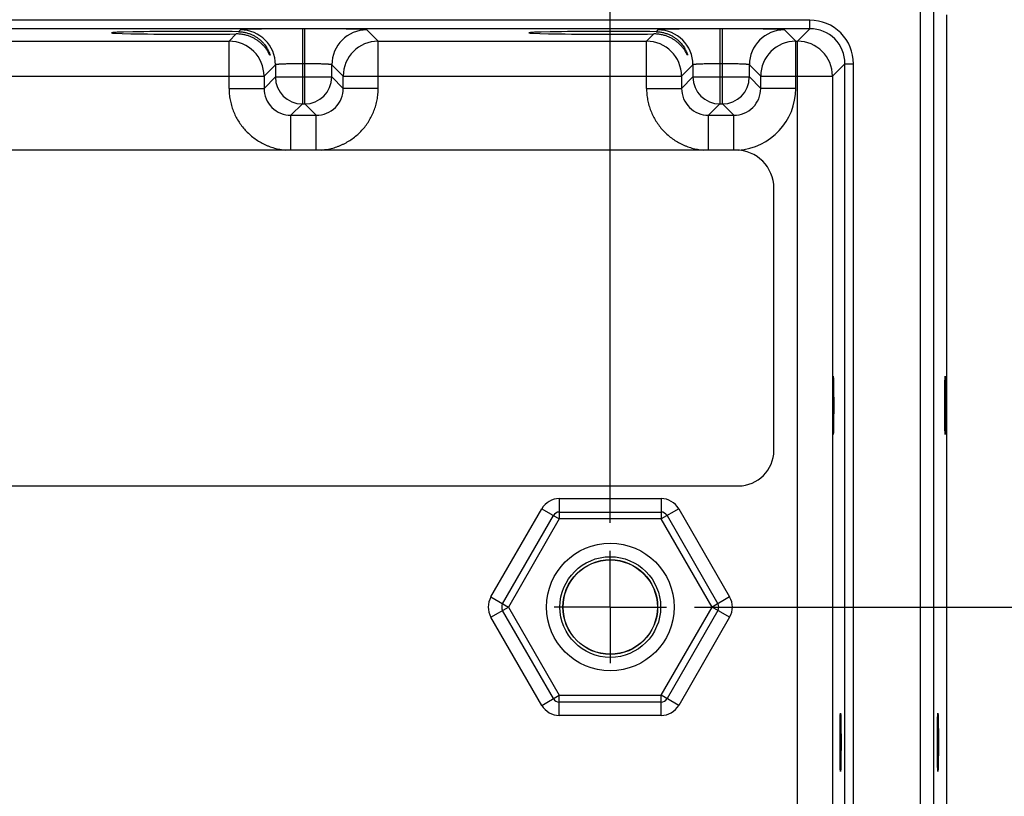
# Model space of a CAD drawing. Header units: inches. Extents: x 0 to 34, y 0 to 22.
# Tile 64 of 67: x 26.8 to 29, y 15.6 to 17.4. Entities that reach past the tile are written whole.
import ezdxf

# ---------------------------------------------------------------- set-up
doc = ezdxf.new("R2010")
doc.units = ezdxf.units.IN
doc.header["$LTSCALE"] = 1.87
doc.header["$MEASUREMENT"] = 0
doc.linetypes.add('CENTER', pattern=[0.6, 0.375, -0.075, 0.075, -0.075])
doc.layers.get('0').update_dxf_attribs({"linetype": 'CONTINUOUS'})
doc.layers.add('02___PRT_ALL_AXES', color=7, linetype='CONTINUOUS')
doc.layers.add('DIMENSIONS', color=7, linetype='CONTINUOUS')
doc.styles.get("Standard").update_dxf_attribs({"font": 'txt', "width": 0.8})
doc.dimstyles.new('DIMSTYLE_1', dxfattribs={"dimtxt": 0.125, "dimasz": 0.18, "dimexe": 0.18, "dimexo": 0.0625, "dimgap": 0.09, "dimtad": 0, "dimtih": 1, "dimtoh": 1, "dimdec": 3, "dimzin": 4, "dimdsep": 46, "dimtxsty": 'STANDARD', "dimblk": '_FILLED', "dimblk1": '_FILLED', "dimblk2": '_FILLED', "dimcen": 0.09, "dimadec": 0, "dimazin": 0, "dimtp": 0.01, "dimtm": 0.01, "dimtfac": 1, "dimtdec": 3, "dimtofl": 0, "dimtmove": 0, "dimatfit": 3, "dimldrblk": '_FILLED', "dimfxl": 1, "dimtolj": 1, "dimtzin": 4, "dimarcsym": 0})

# ---------------------------------------------------------------- blocks, each defined once
blk = doc.blocks.new('_FILLED')
at = {"color": 0, "linetype": 'BYBLOCK'}
blk.add_solid([(0, 0), (-1, 0.174), (-1, -0.174)], dxfattribs=at)
blk = doc.blocks.new('*D5')
at = {"layer": 'DIMENSIONS', "color": 2, "linetype": 'CONTINUOUS'}
for p, q in [((21.5825, 16.2534), (21.5825, 18.9793)), ((28.0825, 16.2534), (28.0825, 18.9793)), ((21.5825, 18.8543), (24.1075, 18.8543)), ((28.0825, 18.8543), (25.5575, 18.8543))]:
    blk.add_line(p, q, dxfattribs=at)
at = {"layer": 'DIMENSIONS', "color": 2, "linetype": 'CONTINUOUS', "xscale": 0.18, "yscale": 0.18, "zscale": 0.18, "rotation": 180}
blk.add_blockref('_FILLED', (21.5825, 18.8543), dxfattribs=at)
at = {"layer": 'DIMENSIONS', "color": 2, "linetype": 'CONTINUOUS', "xscale": 0.18, "yscale": 0.18, "zscale": 0.18}
blk.add_blockref('_FILLED', (28.0825, 18.8543), dxfattribs=at)
at = {"layer": 'DIMENSIONS', "color": 2, "linetype": 'CONTINUOUS', "insert": (24.8325, 18.9168), "char_height": 0.125, "width": 1.325, "attachment_point": 2, "line_spacing_factor": 0.9}
blk.add_mtext('6.500{\\Ftxt.shx;\\W1.000000;\\H0.125000; }[165.1]', dxfattribs=at)
blk = doc.blocks.new('*D6')
at = {"layer": 'DIMENSIONS', "color": 2, "linetype": 'CONTINUOUS'}
for p, q in [((28.0825, 16.2534), (28.0825, 18.1608)), ((28.8315, 17.4471), (28.8315, 18.1608)), ((28.0825, 18.0358), (27.7225, 18.0358)), ((28.8315, 18.0358), (29.2954, 18.0358))]:
    blk.add_line(p, q, dxfattribs=at)
at = {"layer": 'DIMENSIONS', "color": 2, "linetype": 'CONTINUOUS', "xscale": 0.18, "yscale": 0.18, "zscale": 0.18}
blk.add_blockref('_FILLED', (28.0825, 18.0358), dxfattribs=at)
at = {"layer": 'DIMENSIONS', "color": 2, "linetype": 'CONTINUOUS', "xscale": 0.18, "yscale": 0.18, "zscale": 0.18, "rotation": 180}
blk.add_blockref('_FILLED', (28.8315, 18.0358), dxfattribs=at)
at = {"layer": 'DIMENSIONS', "color": 2, "linetype": 'CONTINUOUS', "insert": (29.3579, 18.0983), "char_height": 0.125, "width": 1.225, "attachment_point": 1, "line_spacing_factor": 0.9}
blk.add_mtext('.749{\\Ftxt.shx;\\W1.000000;\\H0.125000; }[19.02]', dxfattribs=at)
blk = doc.blocks.new('*D7')
at = {"layer": 'DIMENSIONS', "color": 2, "linetype": 'CONTINUOUS'}
for p, q in [((29.7011, 16.0658), (29.7011, 16.4693)), ((29.7011, 16.4693), (29.8186, 16.4693)), ((28.2701, 16.0658), (29.8261, 16.0658)), ((28.765, 14.0306), (29.8261, 14.0306)), ((29.7011, 14.0306), (29.7011, 13.6706))]:
    blk.add_line(p, q, dxfattribs=at)
at = {"layer": 'DIMENSIONS', "color": 2, "linetype": 'CONTINUOUS', "xscale": 0.18, "yscale": 0.18, "zscale": 0.18}
for p, rotation in [((29.7011, 16.0658), 270), ((29.7011, 14.0306), 90)]:
    blk.add_blockref('_FILLED', p, dxfattribs=dict(at, rotation=rotation))
at = {"layer": 'DIMENSIONS', "color": 2, "linetype": 'CONTINUOUS', "insert": (29.8811, 16.5318), "char_height": 0.125, "width": 1.225, "attachment_point": 1, "line_spacing_factor": 0.9}
blk.add_mtext('2.035{\\Ftxt.shx;\\W1.000000;\\H0.125000; }[51.7]', dxfattribs=at)

msp = doc.modelspace()

# ---------------------------------------------------------------- linework, layer by layer
at = {"color": 7, "linetype": 'CONTINUOUS'}
for p, q in [((28.7725, 17.399), (28.7725, 14.1306)), ((28.8025, 17.399), (28.8025, 14.1306)), ((28.5272, 17.373), (21.1368, 17.373)), ((28.5272, 17.354), (28.5272, 17.373)), ((28.8315, 17.3846), (28.8315, 14.145)), ((28.5272, 17.354), (21.1368, 17.354)), ((27.2587, 17.3515), (27.2545, 17.3473)), ((27.4023, 17.3539), (27.3967, 17.3539)), ((27.3967, 17.3539), (27.3967, 17.1865)), ((27.4023, 17.1865), (27.4023, 17.3539)), ((27.5656, 17.3262), (27.5402, 17.3515)), ((28.1887, 17.3515), (28.1845, 17.3473)), ((28.3323, 17.3539), (28.3267, 17.3539)), ((28.3267, 17.3539), (28.3267, 17.1865)), ((28.3323, 17.1865), (28.3323, 17.3539)), ((28.4956, 17.3262), (28.4702, 17.3515)), ((28.5272, 17.354), (28.4994, 17.3262)), ((26.6356, 17.3262), (27.2334, 17.3262)), ((27.2495, 17.3423), (27.2334, 17.3262)), ((27.2334, 17.2211), (27.2334, 17.3262)), ((27.5656, 17.3262), (28.1634, 17.3262)), ((27.5656, 17.2211), (27.5656, 17.3262)), ((28.1795, 17.3423), (28.1634, 17.3262)), ((28.1634, 17.2211), (28.1634, 17.3262)), ((28.4956, 17.3262), (28.4994, 17.3262)), ((28.4956, 17.2211), (28.4956, 17.3262)), ((28.4994, 14.2034), (28.4994, 17.3262)), ((27.3367, 17.2735), (27.3113, 17.2482)), ((27.3367, 17.2735), (27.3367, 17.2465)), ((27.4023, 17.2759), (27.3967, 17.2759)), ((27.4623, 17.2465), (27.4623, 17.2735)), ((27.4876, 17.2482), (27.4623, 17.2735)), ((28.2667, 17.2735), (28.2413, 17.2482)), ((28.2667, 17.2735), (28.2667, 17.2465)), ((28.3323, 17.2759), (28.3267, 17.2759)), ((28.3923, 17.2465), (28.3923, 17.2735)), ((28.4176, 17.2482), (28.3923, 17.2735)), ((28.6052, 17.276), (28.5773, 17.2482)), ((28.6052, 17.276), (28.6242, 17.276)), ((28.6052, 14.2536), (28.6052, 17.276)), ((28.6242, 14.2536), (28.6242, 17.276)), ((26.5576, 17.2482), (27.3113, 17.2482)), ((27.3113, 17.2482), (27.3113, 17.2211)), ((27.3367, 17.2465), (27.3113, 17.2211)), ((27.3367, 17.2465), (27.4623, 17.2465)), ((27.4623, 17.2465), (27.4876, 17.2211)), ((27.4876, 17.2482), (28.2413, 17.2482)), ((27.4876, 17.2211), (27.4876, 17.2482)), ((28.2413, 17.2482), (28.2413, 17.2211)), ((28.2667, 17.2465), (28.2413, 17.2211)), ((28.2667, 17.2465), (28.3923, 17.2465)), ((28.3923, 17.2465), (28.4176, 17.2211)), ((28.4176, 17.2482), (28.5773, 17.2482)), ((28.4176, 17.2211), (28.4176, 17.2482)), ((28.5773, 17.2482), (28.5773, 14.2814)), ((27.2334, 17.2211), (27.3113, 17.2211)), ((27.5656, 17.2211), (27.4876, 17.2211)), ((28.1634, 17.2211), (28.2413, 17.2211)), ((28.4956, 17.2211), (28.4176, 17.2211)), ((27.3967, 17.1865), (27.3713, 17.1612)), ((27.3967, 17.1865), (27.4023, 17.1865)), ((27.4023, 17.1865), (27.4276, 17.1612)), ((28.3267, 17.1865), (28.3013, 17.1612)), ((28.3267, 17.1865), (28.3323, 17.1865)), ((28.3323, 17.1865), (28.3576, 17.1612)), ((27.3713, 17.1612), (27.4276, 17.1612)), ((27.3713, 17.0837), (27.3713, 17.1612)), ((27.4276, 17.0837), (27.4276, 17.1612)), ((28.3013, 17.1612), (28.3576, 17.1612)), ((28.3013, 17.0837), (28.3013, 17.1612)), ((28.3576, 17.0837), (28.3576, 17.1612)), ((28.3619, 17.0837), (21.2879, 17.0837)), ((28.4469, 16.4147), (28.4469, 16.9987)), ((21.2879, 16.3357), (28.3679, 16.3357)), ((27.969, 16.3073), (28.1959, 16.3073)), ((27.969, 16.3073), (27.969, 16.2623)), ((28.1959, 16.3073), (28.1959, 16.2623)), ((27.8166, 16.0883), (27.9301, 16.2848)), ((27.9301, 16.2848), (27.969, 16.2623)), ((27.969, 16.2773), (28.1959, 16.2773)), ((28.2349, 16.2848), (28.1959, 16.2623)), ((28.2349, 16.2848), (28.3484, 16.0883)), ((27.8426, 16.0733), (27.956, 16.2698)), ((27.969, 16.2623), (27.8556, 16.0658)), ((28.1959, 16.2623), (27.969, 16.2623)), ((28.3094, 16.0658), (28.1959, 16.2623)), ((28.2089, 16.2698), (28.3224, 16.0733)), ((27.8166, 16.0883), (27.8556, 16.0658)), ((28.3484, 16.0883), (28.3094, 16.0658)), ((27.8166, 16.0433), (27.8556, 16.0658)), ((27.956, 15.8618), (27.8426, 16.0583)), ((27.8556, 16.0658), (27.969, 15.8693)), ((28.1959, 15.8693), (28.3094, 16.0658)), ((28.3224, 16.0583), (28.2089, 15.8618)), ((28.3484, 16.0433), (28.3094, 16.0658)), ((27.9301, 15.8468), (27.8166, 16.0433)), ((28.3484, 16.0433), (28.2349, 15.8468)), ((27.9301, 15.8468), (27.969, 15.8693)), ((27.969, 15.8693), (28.1959, 15.8693)), ((27.969, 15.8243), (27.969, 15.8693)), ((28.2349, 15.8468), (28.1959, 15.8693)), ((28.1959, 15.8243), (28.1959, 15.8693)), ((28.1959, 15.8543), (27.969, 15.8543)), ((28.1959, 15.8243), (27.969, 15.8243))]:
    msp.add_line(p, q, dxfattribs=at)
for radius in [0.1421, 0.1121, 0.1055, 0.105]:
    msp.add_circle((28.0825, 16.0658), radius, dxfattribs=at)
for centre, radius, start, end in [((28.5272, 17.276), 0.097, 359.9966, 90.0033), ((27.2587, 17.2735), 0.078, 0.0209, 89.9791), ((27.5403, 17.2735), 0.078, 90.0209, 179.9791), ((28.1887, 17.2735), 0.078, 0.0209, 89.9791), ((28.4703, 17.2735), 0.078, 90.0209, 179.9791), ((28.5272, 17.276), 0.078, 359.9906, 90.0094), ((27.2333, 17.2481), 0.078, 0.0209, 89.9791), ((27.5656, 17.2481), 0.078, 90.0209, 179.9791), ((28.1633, 17.2481), 0.078, 0.0209, 89.9791), ((28.4956, 17.2481), 0.078, 90.0209, 179.9791), ((28.4993, 17.2481), 0.078, 0.0209, 89.9791), ((27.3967, 17.2465), 0.06, 180.021, 269.979), ((27.4022, 17.2465), 0.06, 270.021, 359.979), ((28.3267, 17.2465), 0.06, 180.021, 269.979), ((28.3322, 17.2465), 0.06, 270.021, 359.979), ((27.3713, 17.2211), 0.06, 179.9638, 270.0362), ((27.4277, 17.2211), 0.06, 269.9638, 0.0362), ((28.3013, 17.2211), 0.06, 179.9638, 270.0362), ((28.3577, 17.2211), 0.06, 269.9638, 0.0362), ((28.3577, 17.2211), 0.138, 273.9265, 0.0075), ((28.3619, 16.9987), 0.085, 0, 90), ((28.3679, 16.4147), 0.079, 270, 360), ((27.969, 16.2623), 0.045, 90, 150), ((28.1959, 16.2623), 0.045, 30, 90), ((27.969, 16.2623), 0.015, 90, 150), ((28.1959, 16.2623), 0.015, 30, 90), ((27.8556, 16.0658), 0.045, 150, 210), ((28.3094, 16.0658), 0.045, 330, 30), ((27.8556, 16.0658), 0.015, 150, 210), ((28.3094, 16.0658), 0.015, 330, 30), ((27.969, 15.8693), 0.015, 210, 270), ((28.1959, 15.8693), 0.015, 270, 330), ((27.969, 15.8693), 0.045, 210, 270), ((28.1959, 15.8693), 0.045, 270, 330)]:
    msp.add_arc(centre, radius, start, end, dxfattribs=at)
for centre in [(27.1485, 17.3448), (28.0785, 17.3448)]:
    msp.add_ellipse(centre, major_axis=(0.1771, 0), ratio=0.017455, start_param=0.92934, end_param=5.318939, dxfattribs=at)
for centre in [(28.579, 16.5148), (28.8285, 16.5148), (28.5953, 15.7648), (28.8122, 15.7648)]:
    msp.add_ellipse(centre, major_axis=(0, 0.065), ratio=0.017455, dxfattribs=at)
for points, knots in [([(27.2545, 17.3473), (27.2573, 17.3472), (27.2628, 17.3469), (27.2708, 17.3454), (27.2783, 17.3432), (27.2852, 17.3404), (27.2915, 17.3371), (27.2972, 17.3333), (27.3024, 17.3293), (27.307, 17.325), (27.311, 17.3205), (27.3146, 17.3159), (27.3171, 17.3121), (27.3189, 17.309), (27.3201, 17.3069), (27.3211, 17.3047), (27.3221, 17.3027), (27.3229, 17.3009), (27.3235, 17.2991), (27.324, 17.2979), (27.3243, 17.2969), (27.3244, 17.2964), (27.3246, 17.2959), (27.3247, 17.2955), (27.3247, 17.2952), (27.3248, 17.295), (27.3248, 17.2949), (27.3248, 17.2949)], [0, 0, 0, 0, 0.090632, 0.177141, 0.259792, 0.338875, 0.414675, 0.487442, 0.557365, 0.624551, 0.689001, 0.750561, 0.808853, 0.836574, 0.863163, 0.888452, 0.912192, 0.93409, 0.953751, 0.970713, 0.978013, 0.98443, 0.989897, 0.994347, 0.997723, 0.998999, 1, 1, 1, 1]), ([(27.3967, 17.3539), (27.3878, 17.3539), (27.3746, 17.3539), (27.3572, 17.3538), (27.3446, 17.3537), (27.3325, 17.3536), (27.321, 17.3535), (27.3102, 17.3534), (27.3003, 17.3532), (27.2925, 17.3531), (27.2868, 17.3529), (27.2829, 17.3528), (27.2792, 17.3528), (27.2759, 17.3527), (27.2728, 17.3525), (27.27, 17.3524), (27.2675, 17.3523), (27.2653, 17.3522), (27.2634, 17.3521), (27.2621, 17.352), (27.2611, 17.3519), (27.2606, 17.3519), (27.2601, 17.3518), (27.2596, 17.3518), (27.2593, 17.3517), (27.259, 17.3517), (27.2589, 17.3516), (27.2588, 17.3516), (27.2587, 17.3515), (27.2587, 17.3515)], [0, 0, 0, 0, 0.192886, 0.287057, 0.378524, 0.466426, 0.549936, 0.628265, 0.700682, 0.766498, 0.796738, 0.825102, 0.851523, 0.875939, 0.898294, 0.918535, 0.936614, 0.95249, 0.966127, 0.977496, 0.982322, 0.986571, 0.990242, 0.993335, 0.995851, 0.997791, 0.999164, 0.999645, 1, 1, 1, 1]), ([(27.5402, 17.3515), (27.5402, 17.3515), (27.5402, 17.3516), (27.5401, 17.3516), (27.5399, 17.3517), (27.5397, 17.3517), (27.5393, 17.3518), (27.5389, 17.3518), (27.5384, 17.3519), (27.5378, 17.3519), (27.5369, 17.352), (27.5355, 17.3521), (27.5336, 17.3522), (27.5315, 17.3523), (27.529, 17.3524), (27.5262, 17.3525), (27.5231, 17.3527), (27.5197, 17.3528), (27.5161, 17.3528), (27.5122, 17.3529), (27.5064, 17.3531), (27.4987, 17.3532), (27.4887, 17.3534), (27.478, 17.3535), (27.4665, 17.3536), (27.4544, 17.3537), (27.4418, 17.3538), (27.4244, 17.3539), (27.4111, 17.3539), (27.4023, 17.3539)], [0, 0, 0, 0, 0.000355, 0.000836, 0.002209, 0.004149, 0.006665, 0.009758, 0.013429, 0.017678, 0.022504, 0.033873, 0.04751, 0.063386, 0.081465, 0.101706, 0.124061, 0.148477, 0.174898, 0.203262, 0.233502, 0.299318, 0.371735, 0.450064, 0.533574, 0.621476, 0.712943, 0.807114, 1, 1, 1, 1]), ([(28.1845, 17.3473), (28.1873, 17.3472), (28.1928, 17.3469), (28.2008, 17.3454), (28.2083, 17.3432), (28.2152, 17.3404), (28.2215, 17.3371), (28.2272, 17.3333), (28.2324, 17.3293), (28.237, 17.325), (28.241, 17.3205), (28.2446, 17.3159), (28.2471, 17.3121), (28.2489, 17.309), (28.2501, 17.3069), (28.2511, 17.3047), (28.2521, 17.3027), (28.2529, 17.3009), (28.2535, 17.2991), (28.254, 17.2979), (28.2543, 17.2969), (28.2544, 17.2964), (28.2546, 17.2959), (28.2547, 17.2955), (28.2547, 17.2952), (28.2548, 17.295), (28.2548, 17.2949), (28.2548, 17.2949)], [0, 0, 0, 0, 0.090632, 0.177141, 0.259792, 0.338875, 0.414675, 0.487442, 0.557365, 0.624551, 0.689001, 0.750561, 0.808853, 0.836574, 0.863163, 0.888452, 0.912192, 0.93409, 0.953751, 0.970713, 0.978013, 0.98443, 0.989897, 0.994347, 0.997723, 0.998999, 1, 1, 1, 1]), ([(28.3267, 17.3539), (28.3178, 17.3539), (28.3046, 17.3539), (28.2872, 17.3538), (28.2746, 17.3537), (28.2625, 17.3536), (28.251, 17.3535), (28.2402, 17.3534), (28.2303, 17.3532), (28.2225, 17.3531), (28.2168, 17.3529), (28.2129, 17.3528), (28.2092, 17.3528), (28.2059, 17.3527), (28.2028, 17.3525), (28.2, 17.3524), (28.1975, 17.3523), (28.1953, 17.3522), (28.1934, 17.3521), (28.1921, 17.352), (28.1911, 17.3519), (28.1906, 17.3519), (28.1901, 17.3518), (28.1896, 17.3518), (28.1893, 17.3517), (28.189, 17.3517), (28.1889, 17.3516), (28.1888, 17.3516), (28.1887, 17.3515), (28.1887, 17.3515)], [0, 0, 0, 0, 0.192886, 0.287057, 0.378524, 0.466426, 0.549936, 0.628265, 0.700682, 0.766498, 0.796738, 0.825102, 0.851523, 0.875939, 0.898294, 0.918535, 0.936614, 0.95249, 0.966127, 0.977496, 0.982322, 0.986571, 0.990242, 0.993335, 0.995851, 0.997791, 0.999164, 0.999645, 1, 1, 1, 1]), ([(28.4702, 17.3515), (28.4702, 17.3515), (28.4702, 17.3516), (28.4701, 17.3516), (28.4699, 17.3517), (28.4697, 17.3517), (28.4693, 17.3518), (28.4689, 17.3518), (28.4684, 17.3519), (28.4678, 17.3519), (28.4669, 17.352), (28.4655, 17.3521), (28.4636, 17.3522), (28.4615, 17.3523), (28.459, 17.3524), (28.4562, 17.3525), (28.4531, 17.3527), (28.4497, 17.3528), (28.4461, 17.3528), (28.4422, 17.3529), (28.4364, 17.3531), (28.4287, 17.3532), (28.4187, 17.3534), (28.408, 17.3535), (28.3965, 17.3536), (28.3844, 17.3537), (28.3718, 17.3538), (28.3544, 17.3539), (28.3411, 17.3539), (28.3323, 17.3539)], [0, 0, 0, 0, 0.000355, 0.000836, 0.002209, 0.004149, 0.006665, 0.009758, 0.013429, 0.017678, 0.022504, 0.033873, 0.04751, 0.063386, 0.081465, 0.101706, 0.124061, 0.148477, 0.174898, 0.203262, 0.233502, 0.299318, 0.371735, 0.450064, 0.533574, 0.621476, 0.712943, 0.807114, 1, 1, 1, 1]), ([(27.3248, 17.2949), (27.3248, 17.2949), (27.3248, 17.2949), (27.3247, 17.2948), (27.3247, 17.2948), (27.3247, 17.2948), (27.3247, 17.2948), (27.3247, 17.2948), (27.3247, 17.2948), (27.3246, 17.2948), (27.3246, 17.2949), (27.3245, 17.295), (27.3244, 17.2951), (27.3243, 17.2953), (27.3242, 17.2954), (27.3241, 17.2956), (27.3239, 17.2959), (27.3237, 17.2964), (27.3234, 17.2969), (27.323, 17.2976), (27.3227, 17.2983), (27.3222, 17.2991), (27.3218, 17.2999), (27.3213, 17.3008), (27.3206, 17.302), (27.3196, 17.3037), (27.3183, 17.3057), (27.3168, 17.3078), (27.3153, 17.31), (27.3136, 17.3122), (27.3117, 17.3144), (27.309, 17.3174), (27.3053, 17.321), (27.3004, 17.3252), (27.2948, 17.3292), (27.2887, 17.3328), (27.282, 17.336), (27.2747, 17.3387), (27.2667, 17.3408), (27.2583, 17.3421), (27.2524, 17.3423), (27.2495, 17.3423)], [0, 0, 0, 0, 0.000744, 0.001017, 0.001234, 0.001411, 0.001579, 0.001771, 0.002012, 0.002681, 0.003627, 0.004861, 0.006386, 0.008197, 0.01029, 0.012656, 0.015288, 0.021317, 0.028308, 0.036183, 0.044867, 0.054289, 0.064385, 0.075095, 0.086359, 0.110368, 0.136091, 0.163269, 0.19172, 0.221291, 0.251884, 0.283419, 0.349095, 0.418084, 0.490324, 0.565878, 0.6449, 0.727597, 0.814203, 0.904944, 1, 1, 1, 1]), ([(28.2548, 17.2949), (28.2548, 17.2949), (28.2548, 17.2949), (28.2547, 17.2948), (28.2547, 17.2948), (28.2547, 17.2948), (28.2547, 17.2948), (28.2547, 17.2948), (28.2547, 17.2948), (28.2546, 17.2948), (28.2546, 17.2949), (28.2545, 17.295), (28.2544, 17.2951), (28.2543, 17.2953), (28.2542, 17.2954), (28.2541, 17.2956), (28.2539, 17.2959), (28.2537, 17.2964), (28.2534, 17.2969), (28.253, 17.2976), (28.2527, 17.2983), (28.2522, 17.2991), (28.2518, 17.2999), (28.2513, 17.3008), (28.2506, 17.302), (28.2496, 17.3037), (28.2483, 17.3057), (28.2468, 17.3078), (28.2453, 17.31), (28.2436, 17.3122), (28.2417, 17.3144), (28.239, 17.3174), (28.2353, 17.321), (28.2304, 17.3252), (28.2248, 17.3292), (28.2187, 17.3328), (28.212, 17.336), (28.2047, 17.3387), (28.1967, 17.3408), (28.1883, 17.3421), (28.1824, 17.3423), (28.1795, 17.3423)], [0, 0, 0, 0, 0.000744, 0.001017, 0.001234, 0.001411, 0.001579, 0.001771, 0.002012, 0.002681, 0.003627, 0.004861, 0.006386, 0.008197, 0.01029, 0.012656, 0.015288, 0.021317, 0.028308, 0.036183, 0.044867, 0.054289, 0.064385, 0.075095, 0.086359, 0.110368, 0.136091, 0.163269, 0.19172, 0.221291, 0.251884, 0.283419, 0.349095, 0.418084, 0.490324, 0.565878, 0.6449, 0.727597, 0.814203, 0.904944, 1, 1, 1, 1]), ([(27.3967, 17.2759), (27.3928, 17.2759), (27.3871, 17.2759), (27.3795, 17.2758), (27.374, 17.2757), (27.3688, 17.2756), (27.3638, 17.2755), (27.3591, 17.2754), (27.3548, 17.2752), (27.3508, 17.2751), (27.3473, 17.2749), (27.3447, 17.2747), (27.3428, 17.2746), (27.3416, 17.2745), (27.3405, 17.2743), (27.3396, 17.2742), (27.3388, 17.2741), (27.3381, 17.274), (27.3375, 17.2739), (27.3372, 17.2738), (27.337, 17.2737), (27.3368, 17.2737), (27.3368, 17.2736), (27.3367, 17.2736), (27.3367, 17.2735)], [0, 0, 0, 0, 0.192533, 0.286527, 0.377824, 0.465561, 0.548915, 0.627103, 0.699391, 0.765105, 0.82363, 0.874426, 0.896777, 0.917026, 0.935131, 0.95105, 0.964754, 0.976217, 0.985428, 0.992393, 0.995048, 0.99717, 0.998794, 1, 1, 1, 1]), ([(27.4623, 17.2735), (27.4623, 17.2736), (27.4622, 17.2736), (27.4621, 17.2737), (27.462, 17.2737), (27.4618, 17.2738), (27.4614, 17.2739), (27.4609, 17.274), (27.4602, 17.2741), (27.4594, 17.2742), (27.4584, 17.2743), (27.4574, 17.2745), (27.4561, 17.2746), (27.4543, 17.2747), (27.4516, 17.2749), (27.4481, 17.2751), (27.4442, 17.2752), (27.4399, 17.2754), (27.4352, 17.2755), (27.4302, 17.2756), (27.4249, 17.2757), (27.4195, 17.2758), (27.4119, 17.2759), (27.4061, 17.2759), (27.4023, 17.2759)], [0, 0, 0, 0, 0.001206, 0.00283, 0.004952, 0.007607, 0.014572, 0.023783, 0.035246, 0.04895, 0.064869, 0.082974, 0.103223, 0.125574, 0.17637, 0.234895, 0.300609, 0.372897, 0.451085, 0.534439, 0.622176, 0.713473, 0.807467, 1, 1, 1, 1]), ([(28.3267, 17.2759), (28.3228, 17.2759), (28.3171, 17.2759), (28.3095, 17.2758), (28.304, 17.2757), (28.2988, 17.2756), (28.2938, 17.2755), (28.2891, 17.2754), (28.2848, 17.2752), (28.2808, 17.2751), (28.2773, 17.2749), (28.2747, 17.2747), (28.2728, 17.2746), (28.2716, 17.2745), (28.2705, 17.2743), (28.2696, 17.2742), (28.2688, 17.2741), (28.2681, 17.274), (28.2675, 17.2739), (28.2672, 17.2738), (28.267, 17.2737), (28.2668, 17.2737), (28.2668, 17.2736), (28.2667, 17.2736), (28.2667, 17.2735)], [0, 0, 0, 0, 0.192533, 0.286527, 0.377824, 0.465561, 0.548915, 0.627103, 0.699391, 0.765105, 0.82363, 0.874426, 0.896777, 0.917026, 0.935131, 0.95105, 0.964754, 0.976217, 0.985428, 0.992393, 0.995048, 0.99717, 0.998794, 1, 1, 1, 1]), ([(28.3923, 17.2735), (28.3923, 17.2736), (28.3922, 17.2736), (28.3921, 17.2737), (28.392, 17.2737), (28.3918, 17.2738), (28.3914, 17.2739), (28.3909, 17.274), (28.3902, 17.2741), (28.3894, 17.2742), (28.3884, 17.2743), (28.3874, 17.2745), (28.3861, 17.2746), (28.3843, 17.2747), (28.3816, 17.2749), (28.3781, 17.2751), (28.3742, 17.2752), (28.3699, 17.2754), (28.3652, 17.2755), (28.3602, 17.2756), (28.3549, 17.2757), (28.3495, 17.2758), (28.3419, 17.2759), (28.3361, 17.2759), (28.3323, 17.2759)], [0, 0, 0, 0, 0.001206, 0.00283, 0.004952, 0.007607, 0.014572, 0.023783, 0.035246, 0.04895, 0.064869, 0.082974, 0.103223, 0.125574, 0.17637, 0.234895, 0.300609, 0.372897, 0.451085, 0.534439, 0.622176, 0.713473, 0.807467, 1, 1, 1, 1]), ([(27.2334, 17.2211), (27.2334, 17.2169), (27.2337, 17.2083), (27.2355, 17.1957), (27.2385, 17.1832), (27.2426, 17.171), (27.2478, 17.1593), (27.254, 17.1481), (27.2613, 17.1376), (27.2695, 17.1277), (27.2786, 17.1187), (27.2885, 17.1106), (27.2991, 17.1034), (27.3084, 17.0982), (27.3162, 17.0946), (27.3221, 17.0922), (27.3281, 17.0901), (27.3343, 17.0882), (27.3405, 17.0866), (27.3467, 17.0853), (27.3531, 17.0843), (27.3573, 17.0839), (27.3594, 17.0837)], [0, 0, 0, 0, 0.062496, 0.124991, 0.187487, 0.249983, 0.312479, 0.374975, 0.43747, 0.499966, 0.562462, 0.624958, 0.687454, 0.74995, 0.781206, 0.812462, 0.843719, 0.874975, 0.90623, 0.937486, 0.968747, 1, 1, 1, 1]), ([(27.439, 17.0837), (27.4412, 17.0838), (27.4443, 17.0842), (27.4486, 17.0848), (27.4528, 17.0854), (27.4581, 17.0865), (27.4643, 17.0881), (27.4704, 17.0899), (27.4765, 17.092), (27.4824, 17.0945), (27.4902, 17.098), (27.4996, 17.1032), (27.5102, 17.1104), (27.5202, 17.1185), (27.5293, 17.1276), (27.5376, 17.1374), (27.5449, 17.148), (27.5511, 17.1592), (27.5564, 17.1709), (27.5605, 17.1831), (27.5634, 17.1956), (27.5652, 17.2083), (27.5656, 17.2169), (27.5656, 17.2211)], [0, 0, 0, 0, 0.031255, 0.046885, 0.062514, 0.09377, 0.125028, 0.156284, 0.18754, 0.218796, 0.250052, 0.312548, 0.375044, 0.437539, 0.500035, 0.562531, 0.625026, 0.687522, 0.750018, 0.812513, 0.875009, 0.937504, 1, 1, 1, 1]), ([(28.1634, 17.2211), (28.1634, 17.2169), (28.1637, 17.2083), (28.1655, 17.1957), (28.1685, 17.1832), (28.1726, 17.171), (28.1778, 17.1593), (28.184, 17.1481), (28.1913, 17.1376), (28.1995, 17.1277), (28.2086, 17.1187), (28.2185, 17.1106), (28.2291, 17.1034), (28.2384, 17.0982), (28.2462, 17.0946), (28.2521, 17.0922), (28.2581, 17.0901), (28.2643, 17.0882), (28.2705, 17.0866), (28.2767, 17.0853), (28.2831, 17.0843), (28.2873, 17.0839), (28.2894, 17.0837)], [0, 0, 0, 0, 0.062496, 0.124991, 0.187487, 0.249983, 0.312479, 0.374975, 0.43747, 0.499966, 0.562462, 0.624958, 0.687454, 0.74995, 0.781206, 0.812462, 0.843719, 0.874975, 0.90623, 0.937486, 0.968747, 1, 1, 1, 1])]:
    msp.add_open_spline(points, degree=3, knots=knots, dxfattribs=at)
at = {"layer": '02___PRT_ALL_AXES', "color": 7, "linetype": 'CENTER'}
for q in [(28.0825, 16.1909), (27.9574, 16.0658), (28.2076, 16.0658), (28.0825, 15.9407)]:
    msp.add_line((28.0825, 16.0658), q, dxfattribs=at)

# ---------------------------------------------------------------- dimensions: what is measured, and where the dimension line sits
at = {"layer": 'DIMENSIONS', "color": 2, "linetype": 'CONTINUOUS'}
for base, p1, p2, picture, middle in [((28.0825, 18.8543), (21.5825, 16.2534), (28.0825, 16.2534), '*D5', (24.6825, 18.8543)), ((28.8315, 18.0358), (28.0825, 16.2534), (28.8315, 17.4471), '*D6', (29.9704, 18.0358))]:
    dim = msp.add_linear_dim(base=base, p1=p1, p2=p2, dimstyle='DIMSTYLE_1', dxfattribs=at)
    dim.commit()
    dim.dimension.update_dxf_attribs({"geometry": picture, "text_midpoint": middle, "dimtype": 160})
dim = msp.add_linear_dim(base=(29.7011, 14.0306), p1=(28.2701, 16.0658), p2=(28.765, 14.0306), angle=270, dimstyle='DIMSTYLE_1', dxfattribs=at)
dim.commit()
dim.dimension.update_dxf_attribs({"geometry": '*D7', "text_midpoint": (30.4936, 16.4693), "dimtype": 160})

doc.saveas('drawing.dxf')
